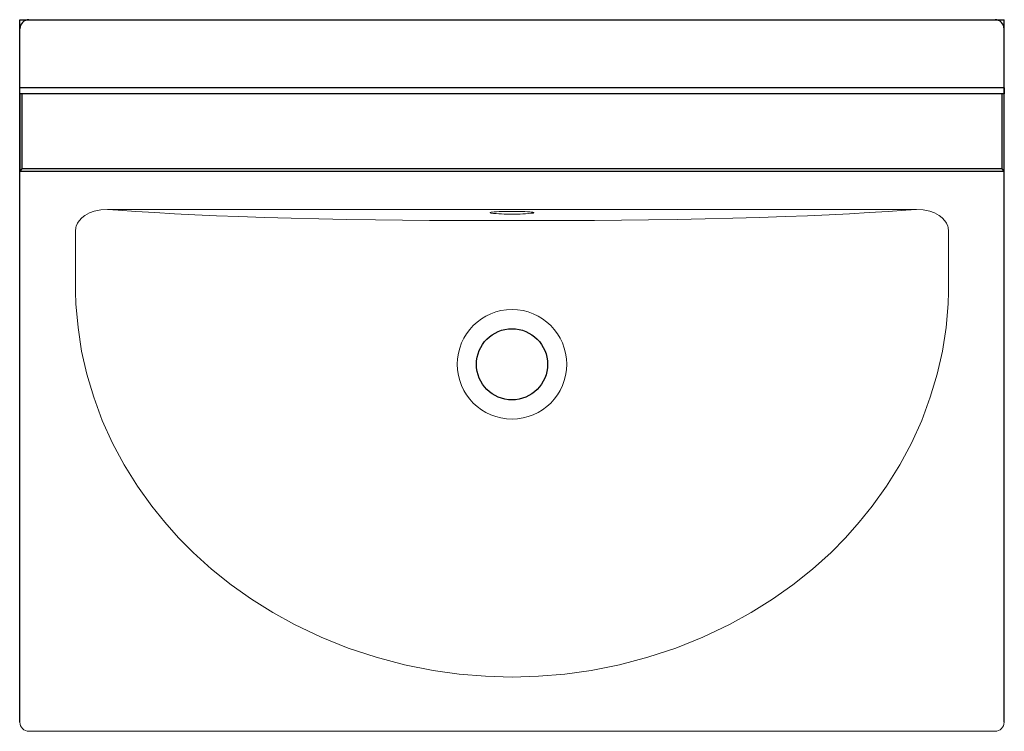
# Model space of a CAD drawing. Header units: millimetres. Extents: x -11.036 to -10.386, y -112.1 to -111.631.
import ezdxf

# ---------------------------------------------------------------- set-up
doc = ezdxf.new("R2010")
doc.units = ezdxf.units.MM
doc.layers.add('SANINDUSA', color=3, linetype='Continuous')

msp = doc.modelspace()

# ---------------------------------------------------------------- linework, layer by layer
at = {"layer": 'SANINDUSA'}
for p, q in [((-11.03637, -111.6757), (-11.03637, -111.6307)), ((-11.03637, -111.6307), (-10.38637, -111.6307)), ((-11.03027, -111.6307), (-10.39248, -111.6307)), ((-10.38637, -111.6757), (-10.38637, -111.6307)), ((-11.03627, -112.09448), (-11.03627, -111.6367)), ((-10.38648, -112.09448), (-10.38648, -111.6367)), ((-10.38637, -111.6757), (-11.03637, -111.6757)), ((-11.03637, -111.6797), (-11.03637, -111.6757)), ((-10.38637, -111.6757), (-11.03637, -111.6757)), ((-10.38637, -111.6757), (-10.38637, -111.6797)), ((-10.38637, -111.6797), (-11.03637, -111.6797)), ((-11.03637, -111.6797), (-11.03637, -111.7307)), ((-11.03487, -111.6797), (-11.03487, -111.7292)), ((-10.38787, -111.7292), (-10.38787, -111.6797)), ((-10.38637, -111.7307), (-10.38637, -111.6797)), ((-11.03487, -111.7292), (-11.03637, -111.7307)), ((-11.03637, -111.7307), (-10.38637, -111.7307)), ((-10.38787, -111.7292), (-11.03487, -111.7292)), ((-10.38637, -111.7307), (-10.38787, -111.7292))]:
    msp.add_line(p, q, dxfattribs=at)
at = {"layer": 'SANINDUSA', "linetype": 'Continuous', "lineweight": 15}
for p, q in [((-10.44431, -111.75604), (-10.97844, -111.75604)), ((-11.03027, -112.10048), (-10.39248, -112.10048))]:
    msp.add_line(p, q, dxfattribs=at)
at = {"layer": 'SANINDUSA', "linetype": 'Continuous', "lineweight": 15, "flags": 128}
for points in [[(-10.97844, -111.75604), (-10.98281, -111.75628), (-10.98711, -111.75715), (-10.99032, -111.75829), (-10.99333, -111.75992), (-10.99541, -111.76151), (-10.99719, -111.76344), (-10.99828, -111.76513), (-10.99907, -111.76697), (-10.99934, -111.76798), (-10.99958, -111.77029)], [(-10.97844, -111.75604), (-10.97141, -111.75654), (-10.95963, -111.75733), (-10.94724, -111.75808), (-10.93424, -111.7588), (-10.92066, -111.75947), (-10.90651, -111.7601), (-10.89181, -111.76067), (-10.87481, -111.76124), (-10.85716, -111.76175), (-10.83898, -111.76218), (-10.82041, -111.76254), (-10.80154, -111.76283), (-10.78374, -111.76303), (-10.76575, -111.76318), (-10.74766, -111.76327), (-10.72951, -111.76332), (-10.71137, -111.76334)], [(-10.72542, -111.75834), (-10.72569, -111.75826), (-10.72587, -111.75812), (-10.72578, -111.75803)], [(-10.72578, -111.75803), (-10.72569, -111.75799), (-10.72516, -111.75785), (-10.72429, -111.75772), (-10.7231, -111.75761), (-10.72163, -111.7575), (-10.7199, -111.75741), (-10.71796, -111.75734), (-10.71585, -111.75729), (-10.71364, -111.75725), (-10.71137, -111.75724), (-10.7091, -111.75725), (-10.70689, -111.75729), (-10.70479, -111.75734), (-10.70285, -111.75741), (-10.70112, -111.7575), (-10.69964, -111.75761), (-10.69845, -111.75772), (-10.69758, -111.75785), (-10.69705, -111.75799), (-10.69699, -111.75801)], [(-10.44431, -111.75604), (-10.45134, -111.75654), (-10.46311, -111.75733), (-10.47551, -111.75808), (-10.4885, -111.7588), (-10.50209, -111.75947), (-10.51624, -111.7601), (-10.53093, -111.76067), (-10.54793, -111.76124), (-10.56558, -111.76175), (-10.58376, -111.76218), (-10.60234, -111.76254), (-10.6212, -111.76283), (-10.63901, -111.76303), (-10.65699, -111.76318), (-10.67509, -111.76327), (-10.69324, -111.76332), (-10.71137, -111.76334)], [(-10.69699, -111.75801), (-10.69687, -111.75812), (-10.69705, -111.75826), (-10.69722, -111.75831)], [(-10.44431, -111.75604), (-10.43993, -111.75628), (-10.43564, -111.75715), (-10.43242, -111.75829), (-10.42942, -111.75992), (-10.42734, -111.76151), (-10.42555, -111.76344), (-10.42446, -111.76513), (-10.42367, -111.76697), (-10.4234, -111.76798), (-10.42316, -111.77029)], [(-10.99958, -111.77029), (-10.99958, -111.80237), (-10.99952, -111.81028), (-10.99925, -111.81818), (-10.99788, -111.83388), (-10.99546, -111.84944), (-10.99201, -111.86479), (-10.98753, -111.87988), (-10.98183, -111.89521), (-10.97508, -111.91016), (-10.96734, -111.92465), (-10.95868, -111.9386), (-10.94918, -111.95191), (-10.94063, -111.96251), (-10.93155, -111.97266), (-10.92196, -111.98233), (-10.90972, -111.99338), (-10.89681, -112.00372), (-10.88331, -112.0133), (-10.8693, -112.02209), (-10.85485, -112.03006), (-10.83745, -112.03834), (-10.8195, -112.04553), (-10.80113, -112.05159), (-10.78243, -112.05652), (-10.76352, -112.06029), (-10.74623, -112.0627), (-10.72882, -112.06417), (-10.71137, -112.06466)], [(-10.42316, -111.77029), (-10.42316, -111.80237), (-10.42322, -111.81028), (-10.42349, -111.81818), (-10.42486, -111.83388), (-10.42728, -111.84944), (-10.43074, -111.86479), (-10.43521, -111.87988), (-10.44091, -111.89521), (-10.44767, -111.91016), (-10.45541, -111.92465), (-10.46406, -111.9386), (-10.47357, -111.95191), (-10.48211, -111.96251), (-10.4912, -111.97266), (-10.50078, -111.98233), (-10.51302, -111.99338), (-10.52594, -112.00372), (-10.53944, -112.0133), (-10.55345, -112.02209), (-10.56789, -112.03006), (-10.5853, -112.03834), (-10.60324, -112.04553), (-10.62162, -112.05159), (-10.64031, -112.05652), (-10.65922, -112.06029), (-10.67651, -112.0627), (-10.69392, -112.06417), (-10.71137, -112.06466)]]:
    msp.add_lwpolyline(points, dxfattribs=at)
at = {"layer": 'SANINDUSA'}
msp.add_circle((-10.71136, -111.8582), 0.0235, dxfattribs=at)
at = {"layer": 'SANINDUSA', "linetype": 'Continuous', "lineweight": 15}
for centre, radius, start, end in [((-10.71413, -111.6682), 0.09085, 262.86447, 271.74179), ((-10.70876, -111.66693), 0.09211, 268.3763, 277.20109), ((-10.71136, -111.8582), 0.03616, 90.01255, 269.98745), ((-10.71138, -111.8582), 0.03616, 270.01255, 89.98745), ((-11.03027, -112.09448), 0.006, 180, 270), ((-10.39248, -112.09448), 0.006, 270, 0)]:
    msp.add_arc(centre, radius, start, end, dxfattribs=at)
at = {"layer": 'SANINDUSA'}
for centre, major_axis, start_param, end_param in [((-11.03027, -111.6367), (-0.0042, 0.0043), 5.512329, 7.083125), ((-10.39248, -111.6367), (0.0042, 0.0043), 5.483245, 7.054042)]:
    msp.add_ellipse(centre, major_axis=major_axis, ratio=0.994197, start_param=start_param, end_param=end_param, dxfattribs=at)

doc.saveas('drawing.dxf')
